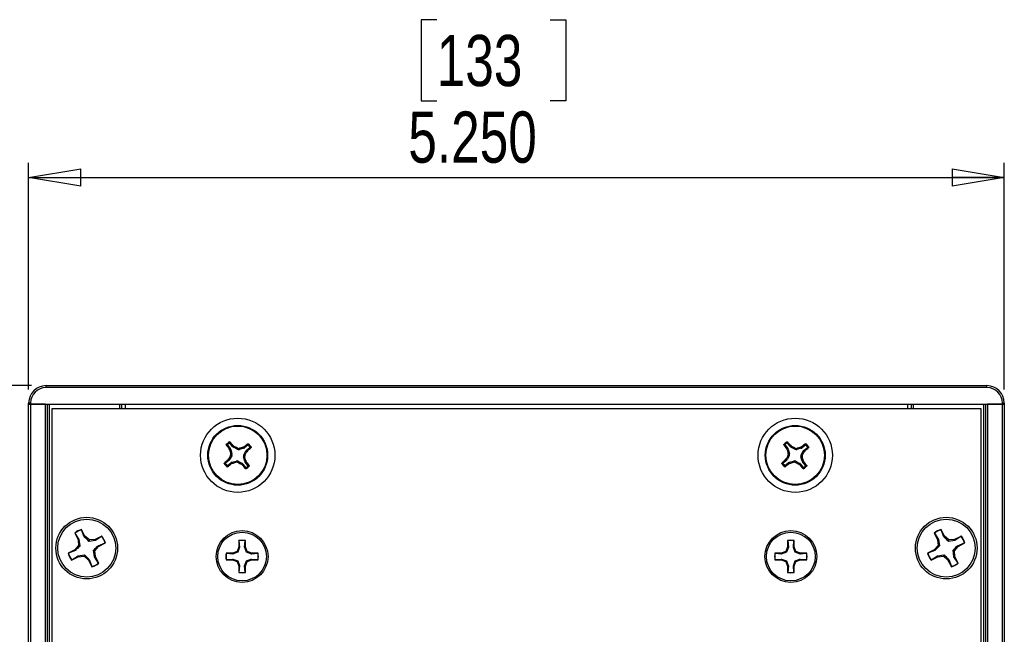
# Paper-space layout 'P3m-V' of a CAD drawing. Header units: inches. Extents: x 0.3 to 33.8, y 0.2 to 21.7.
# Tile 10 of 23: x 6.1 to 8.7, y 11.3 to 13. Entities that reach past the tile are written whole.
import ezdxf

# ---------------------------------------------------------------- set-up
doc = ezdxf.new("R2010")
doc.units = ezdxf.units.IN
doc.header["$MEASUREMENT"] = 0
doc.layers.add('BORDERS', color=7, linetype='Continuous')
doc.styles.add('SLDTEXTSTYLE0', font='TXT', dxfattribs={"width": 0.75})
doc.dimstyles.new('SLDDIMSTYLE8', dxfattribs={"dimtxt": 0.137795, "dimasz": 0.14, "dimexe": 0, "dimexo": 0.0625, "dimgap": 0.034449, "dimtad": 1, "dimdec": 3, "dimlfac": 2, "dimrnd": 1e-09, "dimzin": 4, "dimdsep": 46, "dimtxsty": 'SLDTEXTSTYLE0', "dimblk1": 'CLOSED', "dimblk2": 'CLOSED', "dimsah": 1, "dimcen": 0.09, "dimadec": 0, "dimazin": 1, "dimtfac": 1, "dimtdec": 3, "dimtofl": 0, "dimtmove": 0, "dimatfit": 3, "dimldrblk": 'CLOSED', "dimfxl": 0, "dimfrac": 2, "dimtolj": 1, "dimtzin": 12, "dimarcsym": 0})

# ---------------------------------------------------------------- blocks, each defined once
blk = doc.blocks.new('_Closed')
at = {"color": 0, "linetype": 'ByBlock', "lineweight": -2}
for p, q in [((-1, 0.166667), (0, 0)), ((-1, 0.166667), (-1, -0.166667)), ((0, 0), (-1, -0.166667)), ((0, 0), (-1, 0))]:
    blk.add_line(p, q, dxfattribs=at)
blk = doc.blocks.new('_D_51')
at = {"layer": 'BORDERS'}
for p, q in [((6.1163, 11.98), (5.1096, 11.98)), ((5.1489, 3.855), (5.1489, 11.98)), ((4.724, 7.8148), (4.724, 7.8568)), ((4.724, 7.8568), (4.9428, 7.8568)), ((4.9428, 7.8568), (4.9428, 7.8148)), ((4.724, 7.5094), (4.724, 7.4674)), ((4.9428, 7.4674), (4.9428, 7.5094)), ((4.724, 7.4674), (4.9428, 7.4674)), ((6.1163, 3.855), (5.1096, 3.855))]:
    blk.add_line(p, q, dxfattribs=at)
at = {"layer": 'BORDERS', "xscale": 0.14, "yscale": 0.14}
for p, rotation in [((5.1489, 11.98, 0.9375), 90.00000000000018), ((5.1489, 3.855, 0.9375), 270.0000000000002)]:
    blk.add_blockref('_Closed', p, dxfattribs=dict(at, rotation=rotation))
at = {"layer": 'BORDERS', "char_height": 0.1378, "attachment_point": 1, "rotation": 90, "style": 'SLDTEXTSTYLE0'}
for s, insert in [('16.250', (4.9713, 7.3821)), ('413', (4.7651, 7.5094))]:
    blk.add_mtext(s, dxfattribs=dict(at, insert=insert))
blk = doc.blocks.new('_D_52')
at = {"layer": 'BORDERS'}
for p, q in [((7.2067, 12.9656), (7.1647, 12.9656)), ((7.1647, 12.9656), (7.1647, 12.7469)), ((7.5121, 12.9656), (7.5541, 12.9656)), ((7.5541, 12.9656), (7.5541, 12.7469)), ((7.1647, 12.7469), (7.2067, 12.7469)), ((7.5541, 12.7469), (7.5121, 12.7469)), ((6.1088, 11.9694), (6.1088, 12.5801)), ((8.7338, 11.9694), (8.7338, 12.5801)), ((6.1088, 12.5407), (8.7338, 12.5407))]:
    blk.add_line(p, q, dxfattribs=at)
at = {"layer": 'BORDERS', "xscale": 0.14, "yscale": 0.14, "rotation": 180.0000000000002}
blk.add_blockref('_Closed', (6.1088, 12.5407, 0.9375), dxfattribs=at)
at = {"layer": 'BORDERS', "xscale": 0.14, "yscale": 0.14}
blk.add_blockref('_Closed', (8.7338, 12.5407, 0.9375), dxfattribs=at)
at = {"layer": 'BORDERS', "char_height": 0.1378, "attachment_point": 1, "style": 'SLDTEXTSTYLE0'}
for s, insert in [('133', (7.2067, 12.9245)), ('5.250', (7.1303, 12.7183))]:
    blk.add_mtext(s, dxfattribs=dict(at, insert=insert))

psp = doc.layouts.new('P3m-V')

# ---------------------------------------------------------------- linework, layer by layer
at = {"color": 7, "linetype": 'Continuous', "lineweight": 25}
for p, q in [((6.15572, 11.97499), (6.15572, 11.97999)), ((6.15572, 11.97999), (8.68697, 11.97999)), ((8.68697, 11.97499), (6.15572, 11.97499)), ((8.68697, 11.97499), (8.68697, 11.97999)), ((6.10884, 11.92999), (6.10884, 11.93312)), ((6.11384, 11.93312), (6.10884, 11.93312)), ((6.11384, 11.92999), (6.10884, 11.92999)), ((6.10884, 3.90499), (6.10884, 11.92999)), ((6.10884, 11.92999), (6.11384, 11.92999)), ((6.11384, 11.93312), (6.11384, 11.92999)), ((6.11384, 11.92999), (8.72884, 11.92999)), ((6.11384, 11.92999), (6.11384, 3.90499)), ((6.15384, 11.92999), (6.11384, 11.92999)), ((6.15384, 3.90499), (6.15384, 11.92999)), ((6.15884, 11.92999), (6.15884, 3.90499)), ((6.16384, 11.92999), (6.16384, 3.90499)), ((6.35384, 11.91749), (6.35384, 11.92999)), ((6.35884, 11.92999), (6.35884, 11.91749)), ((6.36884, 11.92999), (6.36884, 11.91749)), ((8.47384, 11.91749), (8.47384, 11.92999)), ((8.48384, 11.91749), (8.48384, 11.92999)), ((8.48884, 11.92999), (8.48884, 11.91749)), ((8.67884, 3.90499), (8.67884, 11.92999)), ((8.68384, 3.90499), (8.68384, 11.92999)), ((8.68884, 11.92999), (8.68884, 3.90499)), ((8.72884, 11.92999), (8.68884, 11.92999)), ((8.72884, 11.92999), (8.72884, 11.93312)), ((8.72884, 11.93312), (8.73384, 11.93312)), ((8.73384, 11.92999), (8.72884, 11.92999)), ((8.72884, 3.90499), (8.72884, 11.92999)), ((8.72884, 11.92999), (8.73384, 11.92999)), ((8.73384, 11.93312), (8.73384, 11.92999)), ((8.73384, 11.92999), (8.73384, 3.90499)), ((8.67134, 11.91749), (6.17134, 11.91749)), ((6.17134, 11.91749), (6.17134, 3.91749)), ((8.67134, 3.91749), (8.67134, 11.91749)), ((6.6438, 11.82011), (6.65111, 11.8111)), ((6.65731, 11.81612), (6.64999, 11.82514)), ((6.65731, 11.81612), (6.65924, 11.81845)), ((6.65924, 11.81845), (6.66162, 11.81657)), ((6.66162, 11.81657), (6.65964, 11.81419)), ((6.68581, 11.81405), (6.68854, 11.8154)), ((6.68854, 11.8154), (6.68995, 11.81273)), ((6.69896, 11.82004), (6.68995, 11.81273)), ((8.1438, 11.82011), (8.15111, 11.8111)), ((8.15731, 11.81612), (8.14999, 11.82514)), ((8.15731, 11.81612), (8.15924, 11.81845)), ((8.15924, 11.81845), (8.16162, 11.81657)), ((8.16162, 11.81657), (8.15964, 11.81419)), ((8.18581, 11.81405), (8.18854, 11.8154)), ((8.18854, 11.8154), (8.18995, 11.81273)), ((8.19896, 11.82004), (8.18995, 11.81273)), ((6.64844, 11.80969), (6.65111, 11.8111)), ((6.64978, 11.80696), (6.64844, 11.80969)), ((6.65527, 11.79117), (6.64965, 11.78079)), ((6.65253, 11.80841), (6.64978, 11.80696)), ((6.65527, 11.79117), (6.65183, 11.79153)), ((6.65245, 11.79746), (6.65589, 11.7971)), ((6.65253, 11.80841), (6.65589, 11.7971)), ((6.67002, 11.80856), (6.65964, 11.81419)), ((6.67002, 11.80856), (6.67038, 11.81201)), ((6.6763, 11.81139), (6.67595, 11.80795)), ((6.68726, 11.81131), (6.67595, 11.80795)), ((6.68726, 11.81131), (6.68581, 11.81405)), ((6.68741, 11.79381), (6.69303, 11.80419)), ((6.68741, 11.79381), (6.69086, 11.79346)), ((6.69542, 11.80221), (6.69303, 11.80419)), ((6.69497, 11.80653), (6.70399, 11.81384)), ((6.69497, 11.80653), (6.6973, 11.8046)), ((6.6973, 11.8046), (6.69542, 11.80221)), ((8.14844, 11.80969), (8.15111, 11.8111)), ((8.14978, 11.80696), (8.14844, 11.80969)), ((8.15527, 11.79117), (8.14965, 11.78079)), ((8.15253, 11.80841), (8.14978, 11.80696)), ((8.15527, 11.79117), (8.15183, 11.79153)), ((8.15245, 11.79746), (8.15589, 11.7971)), ((8.15253, 11.80841), (8.15589, 11.7971)), ((8.17002, 11.80856), (8.15964, 11.81419)), ((8.17002, 11.80856), (8.17038, 11.81201)), ((8.1763, 11.81139), (8.17595, 11.80795)), ((8.18726, 11.81131), (8.17595, 11.80795)), ((8.18726, 11.81131), (8.18581, 11.81405)), ((8.18741, 11.79381), (8.19303, 11.80419)), ((8.18741, 11.79381), (8.19086, 11.79346)), ((8.19542, 11.80221), (8.19303, 11.80419)), ((8.19497, 11.80653), (8.20399, 11.81384)), ((8.19497, 11.80653), (8.1973, 11.8046)), ((8.1973, 11.8046), (8.19542, 11.80221)), ((6.64771, 11.77846), (6.6387, 11.77115)), ((6.64373, 11.76495), (6.65274, 11.77226)), ((6.64539, 11.78039), (6.64727, 11.78277)), ((6.64771, 11.77846), (6.64539, 11.78039)), ((6.64727, 11.78277), (6.64965, 11.78079)), ((6.65415, 11.76959), (6.65274, 11.77226)), ((6.65687, 11.77094), (6.65415, 11.76959)), ((6.65543, 11.77368), (6.66674, 11.77704)), ((6.65543, 11.77368), (6.65687, 11.77094)), ((6.66638, 11.7736), (6.66674, 11.77704)), ((6.67266, 11.77642), (6.67231, 11.77298)), ((6.67266, 11.77642), (6.68304, 11.7708)), ((6.68106, 11.76842), (6.68304, 11.7708)), ((6.68345, 11.76654), (6.68106, 11.76842)), ((6.68538, 11.76886), (6.68345, 11.76654)), ((6.68538, 11.76886), (6.69269, 11.75985)), ((6.69024, 11.78753), (6.6868, 11.78789)), ((6.69016, 11.77658), (6.6868, 11.78789)), ((6.69016, 11.77658), (6.6929, 11.77802)), ((6.69425, 11.7753), (6.69158, 11.77389)), ((6.69889, 11.76488), (6.69158, 11.77389)), ((6.6929, 11.77802), (6.69425, 11.7753)), ((8.14771, 11.77846), (8.1387, 11.77115)), ((8.14373, 11.76495), (8.15274, 11.77226)), ((8.14539, 11.78039), (8.14727, 11.78277)), ((8.14771, 11.77846), (8.14539, 11.78039)), ((8.14727, 11.78277), (8.14965, 11.78079)), ((8.15415, 11.76959), (8.15274, 11.77226)), ((8.15687, 11.77094), (8.15415, 11.76959)), ((8.15543, 11.77368), (8.16674, 11.77704)), ((8.15543, 11.77368), (8.15687, 11.77094)), ((8.16638, 11.7736), (8.16674, 11.77704)), ((8.17266, 11.77642), (8.17231, 11.77298)), ((8.17266, 11.77642), (8.18304, 11.7708)), ((8.18106, 11.76842), (8.18304, 11.7708)), ((8.18345, 11.76654), (8.18106, 11.76842)), ((8.18538, 11.76886), (8.18345, 11.76654)), ((8.18538, 11.76886), (8.19269, 11.75985)), ((8.19024, 11.78753), (8.1868, 11.78789)), ((8.19016, 11.77658), (8.1868, 11.78789)), ((8.19016, 11.77658), (8.1929, 11.77802)), ((8.19425, 11.7753), (8.19158, 11.77389)), ((8.19889, 11.76488), (8.19158, 11.77389)), ((8.1929, 11.77802), (8.19425, 11.7753)), ((6.23334, 11.5827), (6.23268, 11.58316)), ((6.23268, 11.58316), (6.24189, 11.56509)), ((6.23334, 11.5827), (6.24424, 11.56576)), ((6.25119, 11.5918), (6.25121, 11.59261)), ((6.2585, 11.57303), (6.25119, 11.5918)), ((6.26042, 11.57455), (6.25121, 11.59261)), ((8.54518, 11.58316), (8.55439, 11.56509)), ((8.54584, 11.5827), (8.54518, 11.58316)), ((8.54584, 11.5827), (8.55674, 11.56576)), ((8.56369, 11.5918), (8.56371, 11.59261)), ((8.571, 11.57303), (8.56369, 11.5918)), ((8.57292, 11.57455), (8.56371, 11.59261)), ((6.24424, 11.56576), (6.24189, 11.56509)), ((6.24189, 11.56509), (6.24312, 11.54963)), ((6.24424, 11.56576), (6.24683, 11.54842)), ((6.2585, 11.57303), (6.26042, 11.57455)), ((6.27222, 11.56447), (6.26042, 11.57455)), ((6.27102, 11.56076), (6.27222, 11.56447)), ((6.28836, 11.56335), (6.27102, 11.56076)), ((6.28769, 11.5657), (6.27222, 11.56447)), ((6.30576, 11.57491), (6.28769, 11.5657)), ((6.28836, 11.56335), (6.28769, 11.5657)), ((6.3053, 11.57424), (6.28836, 11.56335)), ((6.29563, 11.54908), (6.3144, 11.5564)), ((6.29714, 11.54717), (6.31521, 11.55638)), ((6.3053, 11.57424), (6.30576, 11.57491)), ((6.3144, 11.5564), (6.31521, 11.55638)), ((6.67442, 11.56264), (6.67442, 11.54562)), ((6.67474, 11.56204), (6.67442, 11.56264)), ((6.67474, 11.56204), (6.67643, 11.54522)), ((6.68988, 11.54522), (6.69157, 11.56204)), ((6.69157, 11.56204), (6.69189, 11.56264)), ((6.69189, 11.54562), (6.69189, 11.56264)), ((8.1508, 11.56264), (8.1508, 11.54562)), ((8.15112, 11.56204), (8.1508, 11.56264)), ((8.15112, 11.56204), (8.15281, 11.54522)), ((8.16625, 11.54522), (8.16794, 11.56204)), ((8.16794, 11.56204), (8.16827, 11.56264)), ((8.16827, 11.54562), (8.16827, 11.56264)), ((8.55674, 11.56576), (8.55439, 11.56509)), ((8.55439, 11.56509), (8.55562, 11.54963)), ((8.55674, 11.56576), (8.55933, 11.54842)), ((8.571, 11.57303), (8.57292, 11.57455)), ((8.58472, 11.56447), (8.57292, 11.57455)), ((8.58352, 11.56076), (8.58472, 11.56447)), ((8.60086, 11.56335), (8.58352, 11.56076)), ((8.60019, 11.5657), (8.58472, 11.56447)), ((8.61826, 11.57491), (8.60019, 11.5657)), ((8.60086, 11.56335), (8.60019, 11.5657)), ((8.6178, 11.57424), (8.60086, 11.56335)), ((8.60813, 11.54908), (8.6269, 11.5564)), ((8.60964, 11.54717), (8.62771, 11.55638)), ((8.6178, 11.57424), (8.61826, 11.57491)), ((8.6269, 11.5564), (8.62771, 11.55638)), ((6.23304, 11.53782), (6.21498, 11.52861)), ((6.21579, 11.52859), (6.21498, 11.52861)), ((6.23455, 11.53591), (6.21579, 11.52859)), ((6.24312, 11.54963), (6.23304, 11.53782)), ((6.23455, 11.53591), (6.23304, 11.53782)), ((6.24183, 11.52164), (6.25917, 11.52423)), ((6.24683, 11.54842), (6.24312, 11.54963)), ((6.25917, 11.52423), (6.25796, 11.52052)), ((6.28594, 11.51923), (6.28336, 11.53657)), ((6.28336, 11.53657), (6.28707, 11.53536)), ((6.28707, 11.53536), (6.29714, 11.54717)), ((6.28829, 11.51989), (6.28707, 11.53536)), ((6.29563, 11.54908), (6.29714, 11.54717)), ((6.6574, 11.52859), (6.64037, 11.52859)), ((6.64097, 11.52827), (6.64037, 11.52859)), ((6.6578, 11.52658), (6.64097, 11.52827)), ((6.66943, 11.53358), (6.6574, 11.52859)), ((6.6578, 11.52658), (6.6574, 11.52859)), ((6.67442, 11.54562), (6.66943, 11.53358)), ((6.67175, 11.53126), (6.66943, 11.53358)), ((6.67643, 11.54522), (6.67175, 11.53126)), ((6.67643, 11.54522), (6.67442, 11.54562)), ((6.68988, 11.54522), (6.69189, 11.54562)), ((6.69687, 11.53358), (6.69189, 11.54562)), ((6.69456, 11.53126), (6.69687, 11.53358)), ((6.70851, 11.52658), (6.69456, 11.53126)), ((6.70891, 11.52859), (6.69687, 11.53358)), ((6.70851, 11.52658), (6.70891, 11.52859)), ((6.72534, 11.52827), (6.70851, 11.52658)), ((6.72594, 11.52859), (6.70891, 11.52859)), ((6.72534, 11.52827), (6.72594, 11.52859)), ((8.13377, 11.52859), (8.11675, 11.52859)), ((8.11734, 11.52827), (8.11675, 11.52859)), ((8.13417, 11.52658), (8.11734, 11.52827)), ((8.14581, 11.53358), (8.13377, 11.52859)), ((8.13417, 11.52658), (8.13377, 11.52859)), ((8.1508, 11.54562), (8.14581, 11.53358)), ((8.14813, 11.53126), (8.14581, 11.53358)), ((8.15281, 11.54522), (8.14813, 11.53126)), ((8.15281, 11.54522), (8.1508, 11.54562)), ((8.16625, 11.54522), (8.16827, 11.54562)), ((8.17325, 11.53358), (8.16827, 11.54562)), ((8.17093, 11.53126), (8.17325, 11.53358)), ((8.18489, 11.52658), (8.17093, 11.53126)), ((8.18529, 11.52859), (8.17325, 11.53358)), ((8.18489, 11.52658), (8.18529, 11.52859)), ((8.20172, 11.52827), (8.18489, 11.52658)), ((8.20232, 11.52859), (8.18529, 11.52859)), ((8.20172, 11.52827), (8.20232, 11.52859)), ((8.54554, 11.53782), (8.52748, 11.52861)), ((8.52829, 11.52859), (8.52748, 11.52861)), ((8.54705, 11.53591), (8.52829, 11.52859)), ((8.55562, 11.54963), (8.54554, 11.53782)), ((8.54705, 11.53591), (8.54554, 11.53782)), ((8.55433, 11.52164), (8.57167, 11.52423)), ((8.55933, 11.54842), (8.55562, 11.54963)), ((8.57167, 11.52423), (8.57046, 11.52052)), ((8.59844, 11.51923), (8.59586, 11.53657)), ((8.59586, 11.53657), (8.59957, 11.53536)), ((8.59957, 11.53536), (8.60964, 11.54717)), ((8.60079, 11.51989), (8.59957, 11.53536)), ((8.60813, 11.54908), (8.60964, 11.54717)), ((6.22443, 11.51008), (6.24249, 11.51929)), ((6.22489, 11.51075), (6.22443, 11.51008)), ((6.22489, 11.51075), (6.24183, 11.52164)), ((6.24183, 11.52164), (6.24249, 11.51929)), ((6.24249, 11.51929), (6.25796, 11.52052)), ((6.25796, 11.52052), (6.26976, 11.51044)), ((6.27168, 11.51196), (6.26976, 11.51044)), ((6.26976, 11.51044), (6.27898, 11.49238)), ((6.27168, 11.51196), (6.27899, 11.49319)), ((6.28594, 11.51923), (6.28829, 11.51989)), ((6.29684, 11.50229), (6.28594, 11.51923)), ((6.29751, 11.50183), (6.28829, 11.51989)), ((6.29684, 11.50229), (6.29751, 11.50183)), ((6.64097, 11.51144), (6.64037, 11.51112)), ((6.64037, 11.51112), (6.6574, 11.51112)), ((6.64097, 11.51144), (6.6578, 11.51313)), ((6.6578, 11.51313), (6.6574, 11.51112)), ((6.6574, 11.51112), (6.66943, 11.50614)), ((6.6578, 11.51313), (6.67175, 11.50845)), ((6.67175, 11.50845), (6.66943, 11.50614)), ((6.66943, 11.50614), (6.67442, 11.4941)), ((6.68988, 11.4945), (6.69456, 11.50845)), ((6.69189, 11.4941), (6.69687, 11.50614)), ((6.69456, 11.50845), (6.69687, 11.50614)), ((6.69687, 11.50614), (6.70891, 11.51112)), ((6.70851, 11.51313), (6.70891, 11.51112)), ((6.70851, 11.51313), (6.72534, 11.51144)), ((6.70891, 11.51112), (6.72594, 11.51112)), ((6.72534, 11.51144), (6.72594, 11.51112)), ((8.11734, 11.51144), (8.11675, 11.51112)), ((8.11675, 11.51112), (8.13377, 11.51112)), ((8.11734, 11.51144), (8.13417, 11.51313)), ((8.13417, 11.51313), (8.13377, 11.51112)), ((8.13377, 11.51112), (8.14581, 11.50614)), ((8.13417, 11.51313), (8.14813, 11.50845)), ((8.14813, 11.50845), (8.14581, 11.50614)), ((8.14581, 11.50614), (8.1508, 11.4941)), ((8.16625, 11.4945), (8.17093, 11.50845)), ((8.16827, 11.4941), (8.17325, 11.50614)), ((8.17093, 11.50845), (8.17325, 11.50614)), ((8.17325, 11.50614), (8.18529, 11.51112)), ((8.18489, 11.51313), (8.18529, 11.51112)), ((8.18489, 11.51313), (8.20172, 11.51144)), ((8.18529, 11.51112), (8.20232, 11.51112)), ((8.20172, 11.51144), (8.20232, 11.51112)), ((8.53693, 11.51008), (8.55499, 11.51929)), ((8.53739, 11.51075), (8.53693, 11.51008)), ((8.53739, 11.51075), (8.55433, 11.52164)), ((8.55433, 11.52164), (8.55499, 11.51929)), ((8.55499, 11.51929), (8.57046, 11.52052)), ((8.57046, 11.52052), (8.58226, 11.51044)), ((8.58418, 11.51196), (8.58226, 11.51044)), ((8.58226, 11.51044), (8.59148, 11.49238)), ((8.58418, 11.51196), (8.59149, 11.49319)), ((8.59844, 11.51923), (8.60079, 11.51989)), ((8.60934, 11.50229), (8.59844, 11.51923)), ((8.61001, 11.50183), (8.60079, 11.51989)), ((8.60934, 11.50229), (8.61001, 11.50183)), ((6.27899, 11.49319), (6.27898, 11.49238)), ((6.67643, 11.4945), (6.67442, 11.4941)), ((6.67442, 11.4941), (6.67442, 11.47707)), ((6.67474, 11.47767), (6.67442, 11.47707)), ((6.67643, 11.4945), (6.67474, 11.47767)), ((6.69157, 11.47767), (6.68988, 11.4945)), ((6.68988, 11.4945), (6.69189, 11.4941)), ((6.69157, 11.47767), (6.69189, 11.47707)), ((6.69189, 11.47707), (6.69189, 11.4941)), ((8.15281, 11.4945), (8.1508, 11.4941)), ((8.1508, 11.4941), (8.1508, 11.47707)), ((8.15112, 11.47767), (8.1508, 11.47707)), ((8.15281, 11.4945), (8.15112, 11.47767)), ((8.16794, 11.47767), (8.16625, 11.4945)), ((8.16625, 11.4945), (8.16827, 11.4941)), ((8.16794, 11.47767), (8.16827, 11.47707)), ((8.16827, 11.47707), (8.16827, 11.4941)), ((8.59149, 11.49319), (8.59148, 11.49238))]:
    psp.add_line(p, q, dxfattribs=at)
for centre, radius in [((6.67134, 11.79249), 0.1), ((6.67134, 11.79249), 0.0805), ((6.67134, 11.79249), 0.07876), ((8.17134, 11.79249), 0.1), ((8.17134, 11.79249), 0.0805), ((8.17134, 11.79249), 0.07876), ((6.26509, 11.54249), 0.083), ((6.26509, 11.54249), 0.078), ((8.57759, 11.54249), 0.083), ((8.57759, 11.54249), 0.078), ((6.68315, 11.51986), 0.06975), ((6.68315, 11.51986), 0.0655), ((8.15953, 11.51986), 0.06975), ((8.15953, 11.51986), 0.0655)]:
    psp.add_circle(centre, radius, dxfattribs=at)
for centre, radius, start, end in [((6.15572, 11.93312), 0.04688, 90, 180), ((6.15572, 11.93312), 0.04188, 90, 180), ((8.68697, 11.93312), 0.04688, 0, 90), ((8.68697, 11.93312), 0.04188, 0, 90), ((7.28107, 12.29237), 0.79574, 216.38885, 217.34269), ((6.67134, 11.79249), 0.04248, 121.78058, 136.33153), ((6.67134, 11.79249), 0.04007, 124.8945, 133.21762), ((6.05659, 11.29882), 0.79574, 40.76943, 41.72326), ((6.238, 10.9932), 0.92596, 62.16303, 62.77407), ((7.17121, 11.18277), 0.79574, 126.38885, 127.34269), ((6.67134, 11.79249), 0.04007, 34.8945, 43.21762), ((6.67134, 11.79249), 0.04248, 31.78058, 46.33153), ((8.78107, 12.29237), 0.79574, 216.38885, 217.34269), ((8.17134, 11.79249), 0.04248, 121.78058, 136.33153), ((8.17134, 11.79249), 0.04007, 124.8945, 133.21762), ((7.55659, 11.29882), 0.79574, 40.76943, 41.72326), ((7.738, 10.9932), 0.92596, 62.16303, 62.77407), ((8.67121, 11.18277), 0.79574, 126.38885, 127.34269), ((8.17134, 11.79249), 0.04007, 34.8945, 43.21762), ((8.17134, 11.79249), 0.04248, 31.78058, 46.33153), ((7.47064, 11.35915), 0.92596, 152.16303, 152.77407), ((7.54276, 12.05189), 0.92596, 195.33804, 195.94908), ((6.93074, 10.92107), 0.92596, 105.33804, 105.94908), ((5.87205, 12.22584), 0.92596, 332.16303, 332.77407), ((6.17767, 12.40725), 0.79574, 310.76943, 311.72326), ((8.97064, 11.35915), 0.92596, 152.16303, 152.77407), ((9.04276, 12.05189), 0.92596, 195.33804, 195.94908), ((8.43074, 10.92107), 0.92596, 105.33804, 105.94908), ((7.37205, 12.22584), 0.92596, 332.16303, 332.77407), ((7.67767, 12.40725), 0.79574, 310.76943, 311.72326), ((6.67134, 11.79249), 0.04248, 211.78058, 226.33153), ((7.16502, 11.17774), 0.79574, 130.76943, 131.72326), ((6.67134, 11.79249), 0.04007, 214.8945, 223.21762), ((6.17147, 12.40222), 0.79574, 306.38885, 307.34269), ((6.41194, 12.66391), 0.92596, 285.33804, 285.94908), ((7.10469, 12.59179), 0.92596, 242.16303, 242.77407), ((7.2861, 12.28617), 0.79574, 220.76943, 221.72326), ((5.79992, 11.53309), 0.92596, 15.33804, 15.94908), ((6.67134, 11.79249), 0.04248, 301.78058, 316.33153), ((6.06162, 11.29262), 0.79574, 36.38885, 37.34269), ((6.67134, 11.79249), 0.04007, 304.8945, 313.21762), ((8.17134, 11.79249), 0.04248, 211.78058, 226.33153), ((8.66502, 11.17774), 0.79574, 130.76943, 131.72326), ((8.17134, 11.79249), 0.04007, 214.8945, 223.21762), ((7.67147, 12.40222), 0.79574, 306.38885, 307.34269), ((7.91194, 12.66391), 0.92596, 285.33804, 285.94908), ((8.60469, 12.59179), 0.92596, 242.16303, 242.77407), ((8.7861, 12.28617), 0.79574, 220.76943, 221.72326), ((7.29992, 11.53309), 0.92596, 15.33804, 15.94908), ((8.17134, 11.79249), 0.04248, 301.78058, 316.33153), ((7.56162, 11.29262), 0.79574, 36.38885, 37.34269), ((8.17134, 11.79249), 0.04007, 304.8945, 313.21762), ((6.26509, 11.54249), 0.052, 105.48493, 128.55885), ((6.26509, 11.54249), 0.05123, 105.74574, 128.29804), ((8.57759, 11.54249), 0.052, 105.48493, 128.55885), ((8.57759, 11.54249), 0.05123, 105.74574, 128.29804), ((6.26509, 11.54249), 0.05123, 15.74574, 38.29804), ((6.26509, 11.54249), 0.052, 15.48493, 38.55885), ((6.68315, 11.51986), 0.04367, 78.46304, 101.53696), ((6.68315, 11.51986), 0.04302, 78.72385, 101.27615), ((8.15953, 11.51986), 0.04367, 78.46304, 101.53696), ((8.15953, 11.51986), 0.04302, 78.72385, 101.27615), ((8.57759, 11.54249), 0.05123, 15.74574, 38.29804), ((8.57759, 11.54249), 0.052, 15.48493, 38.55885), ((6.26509, 11.54249), 0.052, 195.48493, 218.55885), ((6.26509, 11.54249), 0.05123, 195.74574, 218.29804), ((6.68315, 11.51986), 0.04367, 168.46304, 191.53696), ((6.68315, 11.51986), 0.04302, 168.72385, 191.27615), ((6.68315, 11.51986), 0.04302, 348.72385, 11.27615), ((6.68315, 11.51986), 0.04367, 348.46304, 11.53696), ((8.15953, 11.51986), 0.04367, 168.46304, 191.53696), ((8.15953, 11.51986), 0.04302, 168.72385, 191.27615), ((8.15953, 11.51986), 0.04302, 348.72385, 11.27615), ((8.15953, 11.51986), 0.04367, 348.46304, 11.53696), ((8.57759, 11.54249), 0.052, 195.48493, 218.55885), ((8.57759, 11.54249), 0.05123, 195.74574, 218.29804), ((6.26509, 11.54249), 0.052, 285.48493, 308.55885), ((6.26509, 11.54249), 0.05123, 285.74574, 308.29804), ((8.57759, 11.54249), 0.052, 285.48493, 308.55885), ((8.57759, 11.54249), 0.05123, 285.74574, 308.29804), ((6.68315, 11.51986), 0.04367, 258.46304, 281.53696), ((6.68315, 11.51986), 0.04302, 258.72385, 281.27615), ((8.15953, 11.51986), 0.04367, 258.46304, 281.53696), ((8.15953, 11.51986), 0.04302, 258.72385, 281.27615)]:
    psp.add_arc(centre, radius, start, end, dxfattribs=at)
for centre, major_axis, ratio, start_param, end_param in [((6.66341, 11.8211), (0.00503, 0.00606), 0.994307, 2.9463327, 3.3368526), ((8.16341, 11.8211), (0.00503, 0.00606), 0.994307, 2.9463327, 3.3368526), ((6.64499, 11.80615), (-0.00696, -0.00367), 0.994307, 2.9463327, 3.3368526), ((6.64834, 11.79489), (-0.00783, 0.00082), 0.993591, 2.7511616, 3.5320237), ((6.67374, 11.8155), (0.00082, 0.00783), 0.993591, 2.7511616, 3.5320237), ((6.69435, 11.7901), (0.00783, -0.00082), 0.993591, 2.7511616, 3.5320237), ((6.685, 11.81885), (-0.00367, 0.00696), 0.994307, 2.9463327, 3.3368526), ((6.69994, 11.80043), (0.00606, -0.00503), 0.994307, 2.9463327, 3.3368526), ((8.14499, 11.80615), (-0.00696, -0.00367), 0.994307, 2.9463327, 3.3368526), ((8.14834, 11.79489), (-0.00783, 0.00082), 0.993591, 2.7511616, 3.5320237), ((8.17374, 11.8155), (0.00082, 0.00783), 0.993591, 2.7511616, 3.5320237), ((8.19435, 11.7901), (0.00783, -0.00082), 0.993591, 2.7511616, 3.5320237), ((8.185, 11.81885), (-0.00367, 0.00696), 0.994307, 2.9463327, 3.3368526), ((8.19994, 11.80043), (0.00606, -0.00503), 0.994307, 2.9463327, 3.3368526), ((6.64274, 11.78456), (-0.00606, 0.00503), 0.994307, 2.9463327, 3.3368526), ((6.65768, 11.76614), (0.00367, -0.00696), 0.994307, 2.9463327, 3.3368526), ((6.66895, 11.76949), (-0.00082, -0.00783), 0.993591, 2.7511616, 3.5320237), ((6.67928, 11.76389), (-0.00503, -0.00606), 0.994307, 2.9463327, 3.3368526), ((6.6977, 11.77884), (0.00696, 0.00367), 0.994307, 2.9463327, 3.3368526), ((8.14274, 11.78456), (-0.00606, 0.00503), 0.994307, 2.9463327, 3.3368526), ((8.15768, 11.76614), (0.00367, -0.00696), 0.994307, 2.9463327, 3.3368526), ((8.16895, 11.76949), (-0.00082, -0.00783), 0.993591, 2.7511616, 3.5320237), ((8.17928, 11.76389), (-0.00503, -0.00606), 0.994307, 2.9463327, 3.3368526), ((8.1977, 11.77884), (0.00696, 0.00367), 0.994307, 2.9463327, 3.3368526)]:
    psp.add_ellipse(centre, major_axis=major_axis, ratio=ratio, start_param=start_param, end_param=end_param, dxfattribs=at)
for points, knots in [([(6.64049, 11.82029), (6.64042, 11.8204), (6.64029, 11.82064), (6.64025, 11.82106), (6.64035, 11.82148), (6.64053, 11.82171), (6.64062, 11.82183)], [0, 0, 0, 0, 0.2526917, 0.5055172, 0.7534417, 1, 1, 1, 1]), ([(6.6438, 11.82011), (6.64325, 11.82014), (6.64214, 11.82022), (6.64104, 11.82026), (6.64049, 11.82029)], [0, 0, 0, 0, 0.49464991, 1, 1, 1, 1]), ([(6.64062, 11.82183), (6.64115, 11.82181), (6.64224, 11.82178), (6.64335, 11.82172), (6.6439, 11.8217)], [0, 0, 0, 0, 0.4958449, 1, 1, 1, 1]), ([(6.6439, 11.8217), (6.64382, 11.8216), (6.64364, 11.8214), (6.64353, 11.82101), (6.64354, 11.82061), (6.64365, 11.82031), (6.64376, 11.82016), (6.6438, 11.82011)], [0, 0, 0, 0, 0.2255497, 0.4511533, 0.6755815, 0.8996403, 1, 1, 1, 1]), ([(6.64842, 11.82536), (6.64851, 11.82591), (6.64868, 11.827), (6.64888, 11.82807), (6.64897, 11.8286)], [0, 0, 0, 0, 0.5041524, 1, 1, 1, 1]), ([(6.64999, 11.82514), (6.6499, 11.82523), (6.64972, 11.82542), (6.64934, 11.82557), (6.64894, 11.82558), (6.64863, 11.82549), (6.64847, 11.82539), (6.64842, 11.82536)], [0, 0, 0, 0, 0.2255496, 0.4511532, 0.6755812, 0.89964, 1, 1, 1, 1]), ([(6.64897, 11.8286), (6.64909, 11.82866), (6.64932, 11.82878), (6.64972, 11.82881), (6.6501, 11.82872), (6.65036, 11.82856), (6.65047, 11.82844), (6.6505, 11.82841)], [0, 0, 0, 0, 0.22437011, 0.44841436, 0.68090265, 0.92557481, 1, 1, 1, 1]), ([(6.6505, 11.82841), (6.65041, 11.82786), (6.65023, 11.82678), (6.65007, 11.82568), (6.64999, 11.82514)], [0, 0, 0, 0, 0.50535269, 1, 1, 1, 1]), ([(6.69896, 11.82004), (6.69899, 11.82059), (6.69906, 11.8217), (6.69911, 11.82279), (6.69914, 11.82334)], [0, 0, 0, 0, 0.49464991, 1, 1, 1, 1]), ([(6.70054, 11.81993), (6.70045, 11.82002), (6.70025, 11.82019), (6.69986, 11.82031), (6.69946, 11.8203), (6.69916, 11.82019), (6.69901, 11.82007), (6.69896, 11.82004)], [0, 0, 0, 0, 0.2255497, 0.4511533, 0.6755815, 0.8996403, 1, 1, 1, 1]), ([(6.69914, 11.82334), (6.69925, 11.82341), (6.69949, 11.82355), (6.69991, 11.82358), (6.70033, 11.82349), (6.70056, 11.82331), (6.70067, 11.82322)], [0, 0, 0, 0, 0.2526917, 0.5055172, 0.7534417, 1, 1, 1, 1]), ([(6.70067, 11.82322), (6.70066, 11.82268), (6.70063, 11.8216), (6.70057, 11.82049), (6.70054, 11.81993)], [0, 0, 0, 0, 0.4958449, 1, 1, 1, 1]), ([(6.70399, 11.81384), (6.70408, 11.81394), (6.70427, 11.81412), (6.70441, 11.8145), (6.70443, 11.81489), (6.70434, 11.81521), (6.70424, 11.81537), (6.70421, 11.81542)], [0, 0, 0, 0, 0.2255496, 0.4511532, 0.6755812, 0.89964, 1, 1, 1, 1]), ([(6.70421, 11.81542), (6.70476, 11.81533), (6.70585, 11.81515), (6.70692, 11.81496), (6.70745, 11.81487)], [0, 0, 0, 0, 0.5041524, 1, 1, 1, 1]), ([(8.14049, 11.82029), (8.14042, 11.8204), (8.14029, 11.82064), (8.14025, 11.82106), (8.14035, 11.82148), (8.14053, 11.82171), (8.14062, 11.82183)], [0, 0, 0, 0, 0.2526917, 0.5055172, 0.7534417, 1, 1, 1, 1]), ([(8.1438, 11.82011), (8.14325, 11.82014), (8.14214, 11.82022), (8.14104, 11.82026), (8.14049, 11.82029)], [0, 0, 0, 0, 0.49464991, 1, 1, 1, 1]), ([(8.14062, 11.82183), (8.14115, 11.82181), (8.14224, 11.82178), (8.14335, 11.82172), (8.1439, 11.8217)], [0, 0, 0, 0, 0.4958449, 1, 1, 1, 1]), ([(8.1439, 11.8217), (8.14382, 11.8216), (8.14364, 11.8214), (8.14353, 11.82101), (8.14354, 11.82061), (8.14365, 11.82031), (8.14376, 11.82016), (8.1438, 11.82011)], [0, 0, 0, 0, 0.2255497, 0.4511533, 0.6755815, 0.8996403, 1, 1, 1, 1]), ([(8.14842, 11.82536), (8.14851, 11.82591), (8.14868, 11.827), (8.14888, 11.82807), (8.14897, 11.8286)], [0, 0, 0, 0, 0.5041524, 1, 1, 1, 1]), ([(8.14999, 11.82514), (8.1499, 11.82523), (8.14972, 11.82542), (8.14934, 11.82557), (8.14894, 11.82558), (8.14863, 11.82549), (8.14847, 11.82539), (8.14842, 11.82536)], [0, 0, 0, 0, 0.2255496, 0.4511532, 0.6755812, 0.89964, 1, 1, 1, 1]), ([(8.14897, 11.8286), (8.14909, 11.82866), (8.14932, 11.82878), (8.14972, 11.82881), (8.1501, 11.82872), (8.15036, 11.82856), (8.15047, 11.82844), (8.1505, 11.82841)], [0, 0, 0, 0, 0.22437011, 0.44841436, 0.68090265, 0.92557481, 1, 1, 1, 1]), ([(8.1505, 11.82841), (8.15041, 11.82786), (8.15023, 11.82678), (8.15007, 11.82568), (8.14999, 11.82514)], [0, 0, 0, 0, 0.50535269, 1, 1, 1, 1]), ([(8.19896, 11.82004), (8.19899, 11.82059), (8.19906, 11.8217), (8.19911, 11.82279), (8.19914, 11.82334)], [0, 0, 0, 0, 0.49464991, 1, 1, 1, 1]), ([(8.20054, 11.81993), (8.20045, 11.82002), (8.20025, 11.82019), (8.19986, 11.82031), (8.19946, 11.8203), (8.19916, 11.82019), (8.19901, 11.82007), (8.19896, 11.82004)], [0, 0, 0, 0, 0.2255497, 0.4511533, 0.6755815, 0.8996403, 1, 1, 1, 1]), ([(8.19914, 11.82334), (8.19925, 11.82341), (8.19949, 11.82355), (8.19991, 11.82358), (8.20033, 11.82349), (8.20056, 11.82331), (8.20067, 11.82322)], [0, 0, 0, 0, 0.2526917, 0.5055172, 0.7534417, 1, 1, 1, 1]), ([(8.20067, 11.82322), (8.20066, 11.82268), (8.20063, 11.8216), (8.20057, 11.82049), (8.20054, 11.81993)], [0, 0, 0, 0, 0.4958449, 1, 1, 1, 1]), ([(8.20399, 11.81384), (8.20408, 11.81394), (8.20427, 11.81412), (8.20441, 11.8145), (8.20443, 11.81489), (8.20434, 11.81521), (8.20424, 11.81537), (8.20421, 11.81542)], [0, 0, 0, 0, 0.2255496, 0.4511532, 0.6755812, 0.89964, 1, 1, 1, 1]), ([(8.20421, 11.81542), (8.20476, 11.81533), (8.20585, 11.81515), (8.20692, 11.81496), (8.20745, 11.81487)], [0, 0, 0, 0, 0.5041524, 1, 1, 1, 1]), ([(6.65183, 11.79153), (6.65216, 11.79234), (6.65282, 11.79395), (6.6528, 11.79605), (6.65252, 11.79717), (6.65245, 11.79746)], [0, 0, 0, 0, 0.4271588, 0.8543492, 1, 1, 1, 1]), ([(6.67038, 11.81201), (6.67119, 11.81168), (6.6728, 11.81101), (6.6749, 11.81104), (6.67602, 11.81132), (6.6763, 11.81139)], [0, 0, 0, 0, 0.4271588, 0.8543492, 1, 1, 1, 1]), ([(6.69086, 11.79346), (6.69052, 11.79265), (6.68986, 11.79104), (6.68989, 11.78894), (6.69017, 11.78782), (6.69024, 11.78753)], [0, 0, 0, 0, 0.4271588, 0.8543492, 1, 1, 1, 1]), ([(6.70726, 11.81333), (6.70671, 11.81343), (6.70563, 11.8136), (6.70453, 11.81376), (6.70399, 11.81384)], [0, 0, 0, 0, 0.5053527, 1, 1, 1, 1]), ([(6.70745, 11.81487), (6.70751, 11.81475), (6.70763, 11.81451), (6.70766, 11.81412), (6.70757, 11.81374), (6.70741, 11.81348), (6.70729, 11.81336), (6.70726, 11.81333)], [0, 0, 0, 0, 0.22437011, 0.44841436, 0.68090265, 0.92557481, 1, 1, 1, 1]), ([(8.15183, 11.79153), (8.15216, 11.79234), (8.15282, 11.79395), (8.1528, 11.79605), (8.15252, 11.79717), (8.15245, 11.79746)], [0, 0, 0, 0, 0.4271588, 0.8543492, 1, 1, 1, 1]), ([(8.17038, 11.81201), (8.17119, 11.81168), (8.1728, 11.81101), (8.1749, 11.81104), (8.17602, 11.81132), (8.1763, 11.81139)], [0, 0, 0, 0, 0.4271588, 0.8543492, 1, 1, 1, 1]), ([(8.19086, 11.79346), (8.19052, 11.79265), (8.18986, 11.79104), (8.18989, 11.78894), (8.19017, 11.78782), (8.19024, 11.78753)], [0, 0, 0, 0, 0.4271588, 0.8543492, 1, 1, 1, 1]), ([(8.20726, 11.81333), (8.20671, 11.81343), (8.20563, 11.8136), (8.20453, 11.81376), (8.20399, 11.81384)], [0, 0, 0, 0, 0.5053527, 1, 1, 1, 1]), ([(8.20745, 11.81487), (8.20751, 11.81475), (8.20763, 11.81451), (8.20766, 11.81412), (8.20757, 11.81374), (8.20741, 11.81348), (8.20729, 11.81336), (8.20726, 11.81333)], [0, 0, 0, 0, 0.22437011, 0.44841436, 0.68090265, 0.92557481, 1, 1, 1, 1]), ([(6.63523, 11.77012), (6.63517, 11.77024), (6.63506, 11.77047), (6.63503, 11.77087), (6.63512, 11.77125), (6.63528, 11.77151), (6.6354, 11.77163), (6.63543, 11.77165)], [0, 0, 0, 0, 0.22437011, 0.44841436, 0.68090265, 0.92557481, 1, 1, 1, 1]), ([(6.63848, 11.76957), (6.63793, 11.76966), (6.63683, 11.76983), (6.63576, 11.77003), (6.63523, 11.77012)], [0, 0, 0, 0, 0.5041524, 1, 1, 1, 1]), ([(6.63543, 11.77165), (6.63597, 11.77156), (6.63705, 11.77138), (6.63815, 11.77122), (6.6387, 11.77115)], [0, 0, 0, 0, 0.5053527, 1, 1, 1, 1]), ([(6.6387, 11.77115), (6.6386, 11.77105), (6.63842, 11.77087), (6.63827, 11.77049), (6.63825, 11.77009), (6.63834, 11.76978), (6.63845, 11.76962), (6.63848, 11.76957)], [0, 0, 0, 0, 0.2255496, 0.4511532, 0.6755812, 0.89964, 1, 1, 1, 1]), ([(6.64201, 11.76177), (6.64203, 11.76231), (6.64206, 11.76339), (6.64211, 11.7645), (6.64214, 11.76505)], [0, 0, 0, 0, 0.4958476, 1, 1, 1, 1]), ([(6.64214, 11.76505), (6.64224, 11.76497), (6.64244, 11.76479), (6.64283, 11.76468), (6.64322, 11.76469), (6.64353, 11.7648), (6.64368, 11.76491), (6.64373, 11.76495)], [0, 0, 0, 0, 0.2255497, 0.4511533, 0.6755815, 0.8996403, 1, 1, 1, 1]), ([(6.64373, 11.76495), (6.64369, 11.7644), (6.64362, 11.76329), (6.64357, 11.7622), (6.64355, 11.76164)], [0, 0, 0, 0, 0.4946473, 1, 1, 1, 1]), ([(6.67231, 11.77298), (6.6715, 11.77331), (6.66989, 11.77398), (6.66779, 11.77395), (6.66667, 11.77367), (6.66638, 11.7736)], [0, 0, 0, 0, 0.42715877, 0.85434923, 1, 1, 1, 1]), ([(6.69878, 11.76329), (6.69887, 11.76339), (6.69904, 11.76359), (6.69916, 11.76398), (6.69915, 11.76437), (6.69904, 11.76468), (6.69892, 11.76483), (6.69889, 11.76488)], [0, 0, 0, 0, 0.2255497, 0.4511533, 0.6755815, 0.8996403, 1, 1, 1, 1]), ([(6.70207, 11.76316), (6.70153, 11.76318), (6.70045, 11.76321), (6.69934, 11.76326), (6.69878, 11.76329)], [0, 0, 0, 0, 0.4958476, 1, 1, 1, 1]), ([(6.69889, 11.76488), (6.69944, 11.76484), (6.70055, 11.76477), (6.70164, 11.76473), (6.70219, 11.7647)], [0, 0, 0, 0, 0.4946473, 1, 1, 1, 1]), ([(6.70219, 11.7647), (6.70226, 11.76458), (6.7024, 11.76435), (6.70243, 11.76393), (6.70234, 11.76351), (6.70216, 11.76328), (6.70207, 11.76316)], [0, 0, 0, 0, 0.25269173, 0.50551722, 0.75344174, 1, 1, 1, 1]), ([(8.13523, 11.77012), (8.13517, 11.77024), (8.13506, 11.77047), (8.13503, 11.77087), (8.13512, 11.77125), (8.13528, 11.77151), (8.1354, 11.77163), (8.13543, 11.77165)], [0, 0, 0, 0, 0.22437011, 0.44841436, 0.68090265, 0.92557481, 1, 1, 1, 1]), ([(8.13848, 11.76957), (8.13793, 11.76966), (8.13683, 11.76983), (8.13576, 11.77003), (8.13523, 11.77012)], [0, 0, 0, 0, 0.5041524, 1, 1, 1, 1]), ([(8.13543, 11.77165), (8.13597, 11.77156), (8.13705, 11.77138), (8.13815, 11.77122), (8.1387, 11.77115)], [0, 0, 0, 0, 0.5053527, 1, 1, 1, 1]), ([(8.1387, 11.77115), (8.1386, 11.77105), (8.13842, 11.77087), (8.13827, 11.77049), (8.13825, 11.77009), (8.13834, 11.76978), (8.13845, 11.76962), (8.13848, 11.76957)], [0, 0, 0, 0, 0.2255496, 0.4511532, 0.6755812, 0.89964, 1, 1, 1, 1]), ([(8.14201, 11.76177), (8.14203, 11.76231), (8.14206, 11.76339), (8.14211, 11.7645), (8.14214, 11.76505)], [0, 0, 0, 0, 0.4958476, 1, 1, 1, 1]), ([(8.14214, 11.76505), (8.14224, 11.76497), (8.14244, 11.76479), (8.14283, 11.76468), (8.14322, 11.76469), (8.14353, 11.7648), (8.14368, 11.76491), (8.14373, 11.76495)], [0, 0, 0, 0, 0.2255497, 0.4511533, 0.6755815, 0.8996403, 1, 1, 1, 1]), ([(8.14373, 11.76495), (8.14369, 11.7644), (8.14362, 11.76329), (8.14357, 11.7622), (8.14355, 11.76164)], [0, 0, 0, 0, 0.4946473, 1, 1, 1, 1]), ([(8.17231, 11.77298), (8.1715, 11.77331), (8.16989, 11.77398), (8.16779, 11.77395), (8.16667, 11.77367), (8.16638, 11.7736)], [0, 0, 0, 0, 0.42715877, 0.85434923, 1, 1, 1, 1]), ([(8.19878, 11.76329), (8.19887, 11.76339), (8.19904, 11.76359), (8.19916, 11.76398), (8.19915, 11.76437), (8.19904, 11.76468), (8.19892, 11.76483), (8.19889, 11.76488)], [0, 0, 0, 0, 0.2255497, 0.4511533, 0.6755815, 0.8996403, 1, 1, 1, 1]), ([(8.20207, 11.76316), (8.20153, 11.76318), (8.20045, 11.76321), (8.19934, 11.76326), (8.19878, 11.76329)], [0, 0, 0, 0, 0.4958476, 1, 1, 1, 1]), ([(8.19889, 11.76488), (8.19944, 11.76484), (8.20055, 11.76477), (8.20164, 11.76473), (8.20219, 11.7647)], [0, 0, 0, 0, 0.4946473, 1, 1, 1, 1]), ([(8.20219, 11.7647), (8.20226, 11.76458), (8.2024, 11.76435), (8.20243, 11.76393), (8.20234, 11.76351), (8.20216, 11.76328), (8.20207, 11.76316)], [0, 0, 0, 0, 0.25269173, 0.50551722, 0.75344174, 1, 1, 1, 1]), ([(6.64355, 11.76164), (6.64343, 11.76157), (6.6432, 11.76144), (6.64278, 11.7614), (6.64235, 11.7615), (6.64213, 11.76168), (6.64201, 11.76177)], [0, 0, 0, 0, 0.25269173, 0.50551722, 0.75344174, 1, 1, 1, 1]), ([(6.69218, 11.75658), (6.69227, 11.75712), (6.69245, 11.7582), (6.69261, 11.7593), (6.69269, 11.75985)], [0, 0, 0, 0, 0.5053527, 1, 1, 1, 1]), ([(6.69372, 11.75638), (6.6936, 11.75633), (6.69336, 11.75621), (6.69297, 11.75618), (6.69259, 11.75627), (6.69233, 11.75643), (6.69221, 11.75655), (6.69218, 11.75658)], [0, 0, 0, 0, 0.2243701, 0.4484144, 0.6809027, 0.9255748, 1, 1, 1, 1]), ([(6.69269, 11.75985), (6.69278, 11.75976), (6.69297, 11.75957), (6.69335, 11.75942), (6.69374, 11.7594), (6.69406, 11.7595), (6.69422, 11.7596), (6.69427, 11.75963)], [0, 0, 0, 0, 0.2255496, 0.4511532, 0.6755812, 0.89964, 1, 1, 1, 1]), ([(6.69427, 11.75963), (6.69418, 11.75908), (6.694, 11.75798), (6.69381, 11.75691), (6.69372, 11.75638)], [0, 0, 0, 0, 0.5041524, 1, 1, 1, 1]), ([(8.14355, 11.76164), (8.14343, 11.76157), (8.1432, 11.76144), (8.14278, 11.7614), (8.14235, 11.7615), (8.14213, 11.76168), (8.14201, 11.76177)], [0, 0, 0, 0, 0.25269173, 0.50551722, 0.75344174, 1, 1, 1, 1]), ([(8.19218, 11.75658), (8.19227, 11.75712), (8.19245, 11.7582), (8.19261, 11.7593), (8.19269, 11.75985)], [0, 0, 0, 0, 0.5053527, 1, 1, 1, 1]), ([(8.19372, 11.75638), (8.1936, 11.75633), (8.19336, 11.75621), (8.19297, 11.75618), (8.19259, 11.75627), (8.19233, 11.75643), (8.19221, 11.75655), (8.19218, 11.75658)], [0, 0, 0, 0, 0.2243701, 0.4484144, 0.6809027, 0.9255748, 1, 1, 1, 1]), ([(8.19269, 11.75985), (8.19278, 11.75976), (8.19297, 11.75957), (8.19335, 11.75942), (8.19374, 11.7594), (8.19406, 11.7595), (8.19422, 11.7596), (8.19427, 11.75963)], [0, 0, 0, 0, 0.2255496, 0.4511532, 0.6755812, 0.89964, 1, 1, 1, 1]), ([(8.19427, 11.75963), (8.19418, 11.75908), (8.194, 11.75798), (8.19381, 11.75691), (8.19372, 11.75638)], [0, 0, 0, 0, 0.5041524, 1, 1, 1, 1]), ([(6.27102, 11.56076), (6.26786, 11.5638), (6.26337, 11.5681), (6.25961, 11.57191), (6.2585, 11.57303)], [0, 0, 0, 0, 0.7055493, 1, 1, 1, 1]), ([(8.58352, 11.56076), (8.58036, 11.5638), (8.57587, 11.5681), (8.57211, 11.57191), (8.571, 11.57303)], [0, 0, 0, 0, 0.7055493, 1, 1, 1, 1]), ([(6.24683, 11.54842), (6.24379, 11.54526), (6.23948, 11.54077), (6.23568, 11.53701), (6.23455, 11.53591)], [0, 0, 0, 0, 0.7055493, 1, 1, 1, 1]), ([(6.25917, 11.52423), (6.26233, 11.52119), (6.26681, 11.51688), (6.27057, 11.51308), (6.27168, 11.51196)], [0, 0, 0, 0, 0.7055493, 1, 1, 1, 1]), ([(6.28336, 11.53657), (6.2864, 11.53973), (6.2907, 11.54422), (6.29451, 11.54798), (6.29563, 11.54908)], [0, 0, 0, 0, 0.7055493, 1, 1, 1, 1]), ([(6.67175, 11.53126), (6.66827, 11.53005), (6.66334, 11.52834), (6.65906, 11.52698), (6.6578, 11.52658)], [0, 0, 0, 0, 0.7055493, 1, 1, 1, 1]), ([(6.69456, 11.53126), (6.69335, 11.53474), (6.69164, 11.53967), (6.69028, 11.54395), (6.68988, 11.54522)], [0, 0, 0, 0, 0.7055493, 1, 1, 1, 1]), ([(8.14813, 11.53126), (8.14465, 11.53005), (8.13972, 11.52834), (8.13543, 11.52698), (8.13417, 11.52658)], [0, 0, 0, 0, 0.7055493, 1, 1, 1, 1]), ([(8.17093, 11.53126), (8.16973, 11.53474), (8.16801, 11.53967), (8.16666, 11.54395), (8.16625, 11.54522)], [0, 0, 0, 0, 0.7055493, 1, 1, 1, 1]), ([(8.55933, 11.54842), (8.55629, 11.54526), (8.55198, 11.54077), (8.54818, 11.53701), (8.54705, 11.53591)], [0, 0, 0, 0, 0.7055493, 1, 1, 1, 1]), ([(8.57167, 11.52423), (8.57483, 11.52119), (8.57931, 11.51688), (8.58307, 11.51308), (8.58418, 11.51196)], [0, 0, 0, 0, 0.7055493, 1, 1, 1, 1]), ([(8.59586, 11.53657), (8.5989, 11.53973), (8.6032, 11.54422), (8.60701, 11.54798), (8.60813, 11.54908)], [0, 0, 0, 0, 0.7055493, 1, 1, 1, 1]), ([(6.67175, 11.50845), (6.67296, 11.50497), (6.67467, 11.50004), (6.67603, 11.49576), (6.67643, 11.4945)], [0, 0, 0, 0, 0.7055493, 1, 1, 1, 1]), ([(6.69456, 11.50845), (6.69804, 11.50966), (6.70297, 11.51137), (6.70725, 11.51273), (6.70851, 11.51313)], [0, 0, 0, 0, 0.7055493, 1, 1, 1, 1]), ([(8.14813, 11.50845), (8.14934, 11.50497), (8.15105, 11.50004), (8.15241, 11.49576), (8.15281, 11.4945)], [0, 0, 0, 0, 0.7055493, 1, 1, 1, 1]), ([(8.17093, 11.50845), (8.17441, 11.50966), (8.17935, 11.51137), (8.18363, 11.51273), (8.18489, 11.51313)], [0, 0, 0, 0, 0.7055493, 1, 1, 1, 1])]:
    psp.add_open_spline(points, degree=3, knots=knots, dxfattribs=at)

# ---------------------------------------------------------------- dimensions: what is measured, and where the dimension line sits
at = {"layer": 'BORDERS'}
dim = psp.add_linear_dim(base=(8.73384, 12.5407), p1=(6.10884, 11.92999), p2=(8.73384, 11.92999), dimstyle='SLDDIMSTYLE8', dxfattribs=at)
dim.commit()
dim.dimension.update_dxf_attribs({"geometry": '_D_52', "text_midpoint": (7.35938, 12.5407), "dimtype": 160})
dim = psp.add_linear_dim(base=(5.14893, 11.97999), p1=(6.15572, 3.85499), p2=(6.15572, 11.97999), angle=90, dimstyle='SLDDIMSTYLE8', dxfattribs=at)
dim.commit()
dim.dimension.update_dxf_attribs({"geometry": '_D_51', "text_midpoint": (5.14893, 7.66209), "dimtype": 160})

doc.saveas('drawing.dxf')
